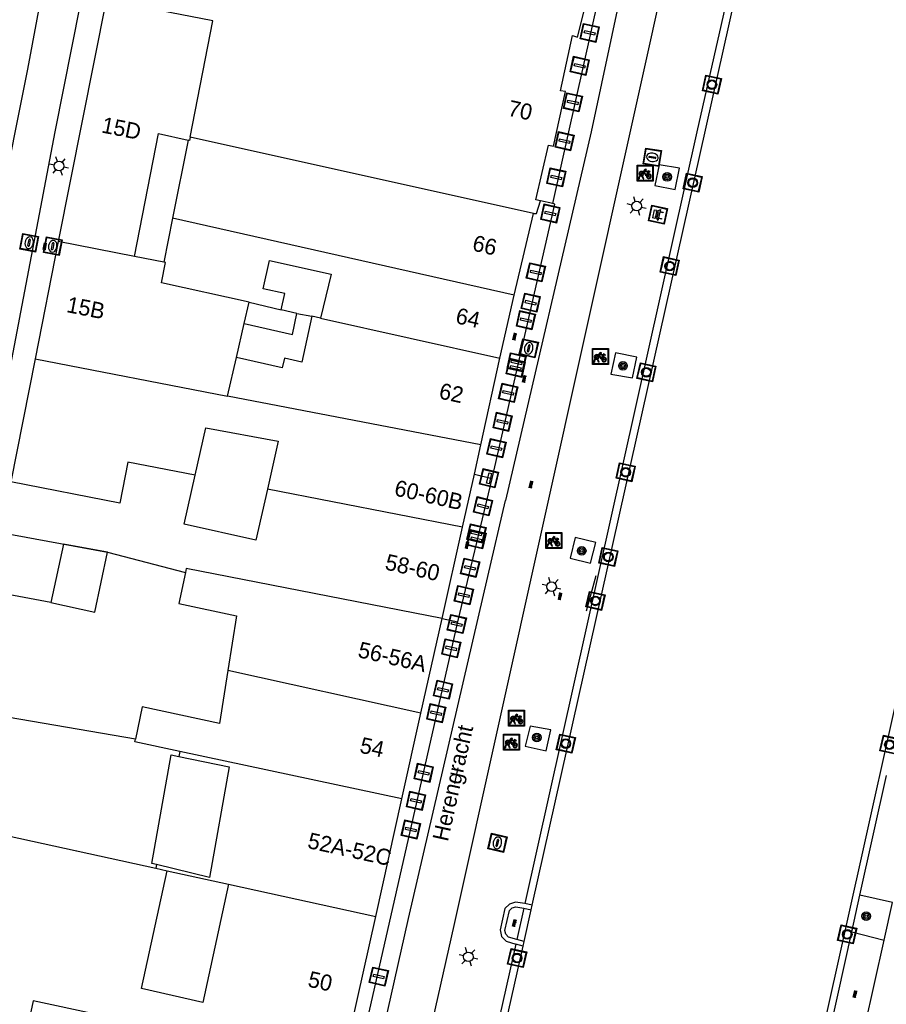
# Model space of a CAD drawing. Header units: metres. Extents: x 93870 to 95789, y 463036 to 464040.
# Tile 89 of 256: x 94229 to 94283, y 463695 to 463757. Entities that reach past the tile are written whole.
import ezdxf
from ezdxf.enums import TextEntityAlignment as Align

# ---------------------------------------------------------------- set-up
doc = ezdxf.new("R2010")
doc.units = ezdxf.units.M
doc.header["$LTSCALE"] = 25.4
for name, color, linetype in [('B_BEBOUWINGSGRENS_0', 1, 'Continuous'), ('B_LUIFEL_1', 200, 'Continuous'), ('B_TUSSENMUUR_0', 7, 'Continuous'), ('G_GRENS_ALGEMEEN_0', 7, 'Continuous'), ('Q_BANK_0', 7, 'Continuous'), ('Q_BOOM_0', 3, 'Continuous'), ('Q_BRANDKRAAN_0', 5, 'Continuous'), ('Q_FIETSENREK_0', 6, 'Continuous'), ('Q_FIETSENREK_LIJN_0', 7, 'Continuous'), ('Q_INSPECTIE_OF_RIOOLPUT_0', 253, 'Continuous'), ('Q_KOLK_0', 254, 'Continuous'), ('Q_LICHTMAST_0', 2, 'Continuous'), ('Q_MEERRING_0', 7, 'Continuous'), ('S_GBKN_SYMBOOL_OV_GROOT_0', 7, 'Continuous'), ('T_HEK_LIJN_0', 6, 'Continuous'), ('T_MUUR_30CM_0', 10, 'Continuous'), ('V_WEGGRENS_0', 7, 'Continuous'), ('W_WATERGRENS_0', 5, 'Continuous'), ('Z_GBKN_HUISNUMMER_0', 252, 'Continuous'), ('Z_STRAATNAAM_0', 252, 'Continuous')]:
    doc.layers.add(name, color=color, linetype=linetype)
doc.layers.add('Q_PAAL_STEEN_0', color=7, linetype='Continuous', true_color=0xa97373)

# ---------------------------------------------------------------- blocks, each defined once
blk = doc.blocks.new('Q_LICHTMAST')
for points in [[(-0.26, 0.15), (-0.52, 0.3)], [(0, 0.3), (0, 0.6)], [(0.26, 0.15), (0.52, 0.3)], [(-0.26, -0.15), (-0.52, -0.3)], [(0, -0.3), (0, -0.6)], [(0.26, -0.15), (0.52, -0.3)]]:
    blk.add_lwpolyline(points)
blk.add_circle((0, 0), 0.3)
blk = doc.blocks.new('Q_PAAL_STEEN')
for points in [[(-0.5, 0.5), (0.5, 0.5), (0.5, -0.5), (-0.5, -0.5)], [(-0.08, 0.333), (0.071, 0.333), (0.071, -0.329), (-0.08, -0.329)]]:
    blk.add_lwpolyline(points, close=True)
blk.add_lwpolyline([(-0.442, 0.464), (0.438, 0.464, -0.414214), (0.459, 0.442), (0.459, -0.437, -0.414214), (0.438, -0.459), (-0.442, -0.459, -0.414214), (-0.463, -0.437), (-0.463, 0.442), (-0.463, 0.444), (-0.463, 0.446), (-0.463, 0.448), (-0.462, 0.45), (-0.461, 0.451), (-0.46, 0.453), (-0.459, 0.455), (-0.458, 0.456), (-0.457, 0.457), (-0.456, 0.459), (-0.454, 0.46), (-0.453, 0.461), (-0.451, 0.462), (-0.449, 0.462), (-0.447, 0.463), (-0.446, 0.463), (-0.444, 0.464), (-0.442, 0.464)], format="xyb")
blk = doc.blocks.new('Q_INSPECTIE_OF_RIOOLPUT')
blk.add_lwpolyline([(-0.5, 0.5), (0.5, 0.5), (0.5, -0.5), (-0.5, -0.5)], close=True)
for points in [[(-0.442, 0.464), (0.438, 0.464, -0.414214), (0.459, 0.442), (0.459, -0.437, -0.414214), (0.438, -0.459), (-0.442, -0.459, -0.414214), (-0.463, -0.437), (-0.463, 0.442), (-0.463, 0.444), (-0.463, 0.446), (-0.463, 0.448), (-0.462, 0.45), (-0.461, 0.451), (-0.46, 0.453), (-0.459, 0.455), (-0.458, 0.456), (-0.457, 0.457), (-0.456, 0.459), (-0.454, 0.46), (-0.453, 0.461), (-0.451, 0.462), (-0.449, 0.462), (-0.447, 0.463), (-0.446, 0.463), (-0.444, 0.464), (-0.442, 0.464)], [(-0.345, 0.105, 0.380426), (-0.276, -0.18)], [(-0.008, 0.266, 0.240218), (-0.345, 0.105)], [(-0.194, 0.045, 0.853344), (-0.194, -0.032)], [(0.331, 0.111, 0.240191), (-0.008, 0.266)], [(0.185, -0.032, 0.849746), (0.185, 0.045)], [(0.267, -0.176, 0.380426), (0.331, 0.111)], [(-0.276, -0.18, 0.148452), (0.012, -0.257)], [(0.012, -0.257, 0.131742), (0.267, -0.176)]]:
    blk.add_lwpolyline(points, format="xyb")
for points in [[(-0.194, 0.045), (0.185, 0.045)], [(0.185, -0.032), (-0.194, -0.032)]]:
    blk.add_lwpolyline(points)
blk = doc.blocks.new('Q_KOLK')
blk.add_lwpolyline([(-0.5, 0.5), (0.5, 0.5), (0.5, -0.5), (-0.5, -0.5)], close=True)
for points in [[(-0.442, 0.464), (0.438, 0.464, -0.414214), (0.459, 0.442), (0.459, -0.437, -0.414214), (0.438, -0.459), (-0.442, -0.459, -0.414214), (-0.463, -0.437), (-0.463, 0.442, -0.414214), (-0.442, 0.464)], [(-0.345, 0.105, 0.380426), (-0.276, -0.18)], [(-0.008, 0.266, 0.240218), (-0.345, 0.105)], [(-0.194, 0.045, 0.853344), (-0.194, -0.032)], [(0.331, 0.111, 0.240191), (-0.008, 0.266)], [(0.185, -0.032, 0.849746), (0.185, 0.045)], [(0.267, -0.176, 0.380426), (0.331, 0.111)], [(-0.276, -0.18, 0.148452), (0.012, -0.257)], [(0.012, -0.257, 0.131742), (0.267, -0.176)]]:
    blk.add_lwpolyline(points, format="xyb")
for points in [[(-0.194, 0.045), (0.185, 0.045)], [(0.185, -0.032), (-0.194, -0.032)]]:
    blk.add_lwpolyline(points)
blk = doc.blocks.new('Q_BRANDKRAAN')
blk.add_lwpolyline([(-0.5, 0.5), (0.5, 0.5), (0.5, -0.5), (-0.5, -0.5)], close=True)
for points in [[(-0.442, 0.464), (0.438, 0.464, -0.414214), (0.459, 0.442), (0.459, -0.437, -0.414214), (0.438, -0.459), (-0.442, -0.459, -0.414214), (-0.463, -0.437), (-0.463, 0.442), (-0.463, 0.444), (-0.463, 0.446), (-0.463, 0.448), (-0.462, 0.45), (-0.461, 0.451), (-0.46, 0.453), (-0.459, 0.455), (-0.458, 0.456), (-0.457, 0.457), (-0.456, 0.459), (-0.454, 0.46), (-0.453, 0.461), (-0.451, 0.462), (-0.449, 0.462), (-0.447, 0.463), (-0.446, 0.463), (-0.444, 0.464), (-0.442, 0.464)], [(-0.345, 0.105, 0.380426), (-0.276, -0.18)], [(-0.008, 0.266, 0.240218), (-0.345, 0.105)], [(-0.194, 0.045, 0.853344), (-0.194, -0.032)], [(0.331, 0.111, 0.240191), (-0.008, 0.266)], [(0.185, -0.032, 0.849746), (0.185, 0.045)], [(0.267, -0.176, 0.380426), (0.331, 0.111)], [(-0.276, -0.18, 0.148452), (0.012, -0.257)], [(0.012, -0.257, 0.131742), (0.267, -0.176)]]:
    blk.add_lwpolyline(points, format="xyb")
for points in [[(-0.194, 0.045), (0.185, 0.045)], [(0.185, -0.032), (-0.194, -0.032)]]:
    blk.add_lwpolyline(points)
blk = doc.blocks.new('Q_MEERRING')
blk.add_lwpolyline([(-0.5, 0.5), (0.5, 0.5), (0.5, -0.5), (-0.5, -0.5)], close=True)
blk.add_lwpolyline([(-0.442, 0.464), (0.438, 0.464, -0.414214), (0.459, 0.442), (0.459, -0.437, -0.414214), (0.438, -0.459), (-0.442, -0.459, -0.414214), (-0.463, -0.437), (-0.463, 0.442), (-0.463, 0.444), (-0.463, 0.446), (-0.463, 0.448), (-0.462, 0.45), (-0.461, 0.451), (-0.46, 0.453), (-0.459, 0.455), (-0.458, 0.456), (-0.457, 0.457), (-0.456, 0.459), (-0.454, 0.46), (-0.453, 0.461), (-0.451, 0.462), (-0.449, 0.462), (-0.447, 0.463), (-0.446, 0.463), (-0.444, 0.464), (-0.442, 0.464)], format="xyb")
for radius in [0.3, 0.3, 0.25, 0.25]:
    blk.add_circle((0, 0), radius)
blk = doc.blocks.new('Q_FIETSENREK')
for points in [[(-0.5, 0.5), (0.5, 0.5), (0.5, -0.5), (-0.5, -0.5)], [(-0.063, 0.145), (0.184, 0.054), (0.037, -0.093)]]:
    blk.add_lwpolyline(points, close=True)
for points in [[(-0.442, 0.464), (0.438, 0.464, -0.414214), (0.459, 0.442), (0.459, -0.437, -0.414214), (0.438, -0.459), (-0.442, -0.459, -0.414214), (-0.463, -0.437), (-0.463, 0.442), (-0.463, 0.444), (-0.463, 0.446), (-0.463, 0.448), (-0.462, 0.45), (-0.461, 0.451), (-0.46, 0.453), (-0.459, 0.455), (-0.458, 0.456), (-0.457, 0.457), (-0.456, 0.459), (-0.454, 0.46), (-0.453, 0.461), (-0.451, 0.462), (-0.449, 0.462), (-0.447, 0.463), (-0.446, 0.463), (-0.444, 0.464), (-0.442, 0.464)], [(-0.181, 0.106, 0.847256), (-0.324, -0.144)], [(-0.193, 0.075, 0.842492), (-0.305, -0.118)], [(-0.171, 0.065, 0.053288), (-0.193, 0.075)], [(-0.185, -0.134, 0.502492), (-0.147, 0.044)], [(-0.149, 0.089, 0.06236), (-0.181, 0.106)], [(-0.165, -0.161, 0.494489), (-0.125, 0.068)], [(-0.324, -0.144, 0.089606), (-0.421, -0.348)], [(-0.296, -0.162, 0.110942), (-0.375, -0.348)], [(-0.294, -0.105, 0.006942), (-0.305, -0.118)], [(-0.296, -0.162, 0.02458), (-0.283, -0.168)], [(-0.212, -0.105, 0.381614), (-0.294, -0.105)], [(-0.283, -0.168, 0.148109), (-0.198, -0.173)], [(-0.223, -0.136, 0.533998), (-0.276, -0.136)], [(-0.276, -0.136, 0.009682), (-0.271, -0.138)], [(-0.271, -0.138, 0.120201), (-0.218, -0.144)], [(-0.218, -0.144, 0.003554), (-0.223, -0.136)], [(-0.185, -0.134, 0.017985), (-0.212, -0.105)], [(-0.122, -0.348, 0.075837), (-0.198, -0.173)], [(-0.075, -0.348, 0.094234), (-0.165, -0.161)], [(0.095, -0.16, 0.385208), (0.186, -0.333)], [(0.209, -0.054, 0.224648), (0.108, -0.128)], [(0.126, -0.171, 0.376993), (0.197, -0.303)], [(0.212, -0.086, 0.20829), (0.139, -0.139)], [(0.186, -0.333, 1), (0.287, -0.06)], [(0.197, -0.303, 1), (0.276, -0.09)], [(0.287, -0.06, 0.086253), (0.238, -0.051)], [(0.276, -0.09, 0.079305), (0.241, -0.083)]]:
    blk.add_lwpolyline(points, format="xyb")
for points in [[(-0.171, 0.065), (-0.263, -0.038), (-0.239, -0.059), (-0.147, 0.044)], [(0.081, 0.221), (-0.003, 0.252), (-0.149, 0.089)], [(-0.125, 0.068), (-0.086, 0.111), (0.018, -0.131), (0.095, -0.16)], [(0.238, -0.051), (0.229, 0.053), (0.261, 0.093), (0.302, 0.078), (0.314, 0.11), (0.192, 0.155), (0.18, 0.123), (0.231, 0.104), (0.207, 0.076), (-0.04, 0.167), (0, 0.216), (0.07, 0.191), (0.081, 0.221)], [(0.209, -0.054), (0.199, 0.029), (0.057, -0.108)], [(-0.421, -0.348), (-0.375, -0.348)], [(-0.122, -0.348), (-0.075, -0.348)], [(0.057, -0.108), (0.108, -0.128)], [(0.126, -0.171), (0.253, -0.218), (0.241, -0.083)], [(0.139, -0.139), (0.222, -0.17), (0.212, -0.086)]]:
    blk.add_lwpolyline(points)
blk = doc.blocks.new('Q_BANK')
blk.add_lwpolyline([(-0.5, 0.5), (0.5, 0.5), (0.5, -0.5), (-0.5, -0.5)], close=True)
blk.add_lwpolyline([(-0.442, 0.464), (0.438, 0.464, -0.414214), (0.459, 0.442), (0.459, -0.437, -0.414214), (0.438, -0.459), (-0.442, -0.459, -0.414214), (-0.463, -0.437), (-0.463, 0.442), (-0.463, 0.444), (-0.463, 0.446), (-0.463, 0.448), (-0.462, 0.45), (-0.461, 0.451), (-0.46, 0.453), (-0.459, 0.455), (-0.458, 0.456), (-0.457, 0.457), (-0.456, 0.459), (-0.454, 0.46), (-0.453, 0.461), (-0.451, 0.462), (-0.449, 0.462), (-0.447, 0.463), (-0.446, 0.463), (-0.444, 0.464), (-0.442, 0.464)], format="xyb")
for points in [[(-0.267, 0.022), (-0.366, -0.078)], [(-0.18, 0.132), (-0.267, 0.132), (-0.267, 0.276)], [(-0.267, 0.276), (0.258, 0.276), (0.258, 0.132), (0.173, 0.132)], [(-0.18, 0.022), (-0.267, 0.022)], [(-0.267, 0.022), (-0.18, 0.022)], [(-0.18, 0.022), (-0.18, 0.132)], [(-0.18, 0.132), (-0.144, 0.132)], [(-0.144, 0.132), (-0.144, 0.022)], [(0.131, 0.132), (-0.144, 0.132)], [(0.131, 0.022), (-0.144, 0.022)], [(-0.144, 0.022), (0.131, 0.022)], [(0.131, 0.022), (-0.144, 0.022)], [(-0.144, 0.022), (0.131, 0.022)], [(-0.144, 0.022), (0.131, 0.022)], [(0.131, 0.022), (0.131, 0.132)], [(0.131, 0.132), (0.173, 0.132)], [(0.173, 0.132), (0.173, 0.022)], [(0.173, 0.022), (0.255, 0.022)], [(0.173, 0.022), (0.255, 0.022)], [(0.255, 0.022), (0.357, -0.078)], [(-0.236, -0.078), (-0.366, -0.078)], [(-0.192, -0.078), (-0.192, -0.27), (-0.236, -0.27), (-0.236, -0.078)], [(-0.236, -0.078), (-0.192, -0.078)], [(0.183, -0.078), (-0.192, -0.078)], [(0.226, -0.078), (0.226, -0.268), (0.183, -0.268), (0.183, -0.078)], [(0.183, -0.078), (0.226, -0.078)], [(0.357, -0.078), (0.226, -0.078)]]:
    blk.add_lwpolyline(points)
blk = doc.blocks.new('Q_BOOM')
for radius in [0.27, 0.18, 0.09]:
    blk.add_circle((0, 0), radius)
blk = doc.blocks.new('S_GBKN_SYMBOOL_OV_GROOT')
for points in [[(-0.21875, 0.0625), (0.21875, 0.0625)], [(-0.21875, 0), (0.21875, 0)], [(-0.1875, 0.0625), (-0.1875, 0)], [(-0.125, 0.09375), (-0.125, 0.0625)], [(-0.125, 0), (-0.125, -0.0625)], [(-0.0625, 0.0625), (-0.0625, 0)], [(0, 0.09375), (0, 0.0625)], [(0, 0), (0, -0.0625)], [(0.0625, 0.0625), (0.0625, 0)], [(0.125, 0.09375), (0.125, 0.0625)], [(0.125, 0), (0.125, -0.0625)], [(0.1875, 0.0625), (0.1875, 0)], [(-0.21875, -0.0625), (0.21875, -0.0625)], [(-0.1875, -0.0625), (-0.1875, -0.09375)], [(-0.0625, -0.0625), (-0.0625, -0.09375)], [(0.0625, -0.0625), (0.0625, -0.09375)], [(0.1875, -0.0625), (0.1875, -0.09375)]]:
    blk.add_lwpolyline(points)

msp = doc.modelspace()

# ---------------------------------------------------------------- linework, layer by layer
at = {"layer": 'B_BEBOUWINGSGRENS_0'}
for p, q in [((94234.1, 463758.26), (94231.113, 463743.152)), ((94239.22, 463749.49), (94238.257, 463744.622)), ((94259.611, 463739.798), (94260.808, 463744.9)), ((94238.257, 463744.622), (94237.71, 463741.857)), ((94231.113, 463743.152), (94229.66, 463735.822)), ((94237.71, 463741.857), (94235.872, 463742.221)), ((94258.723, 463735.865), (94259.611, 463739.798)), ((94242.736, 463738.034), (94243.039, 463739.359)), ((94243.039, 463739.359), (94245.041, 463738.889)), ((94246.024, 463738.659), (94245.041, 463738.889)), ((94242.248, 463735.903), (94242.736, 463738.034)), ((94247.51, 463738.363), (94246.955, 463738.487)), ((94229.66, 463735.822), (94228.136, 463728.128)), ((94257.535, 463730.434), (94258.723, 463735.865)), ((94257.125, 463728.6), (94257.535, 463730.434)), ((94256.384, 463725.29), (94257.125, 463728.6)), ((94255.108, 463719.597), (94256.384, 463725.29)), ((94227.51, 463724.97), (94234.19, 463723.73)), ((94234.19, 463723.73), (94239.06, 463722.46)), ((94253.768, 463713.681), (94255.108, 463719.597)), ((94235.93, 463712.04), (94225.41, 463713.84)), ((94252.578, 463708.308), (94253.768, 463713.681)), ((94250.955, 463700.954), (94252.578, 463708.308)), ((94224.013, 463706.87), (94237.199, 463703.974)), ((94237.199, 463703.974), (94237.927, 463703.814)), ((94237.927, 463703.814), (94241.751, 463702.975)), ((94241.751, 463702.975), (94250.955, 463700.954)), ((94248.847, 463691.538), (94250.955, 463700.954))]:
    msp.add_line(p, q, dxfattribs=at)
for points in [[(94261.255, 463745.693), (94260.96, 463745.76), (94261.76, 463749.17), (94262.06, 463749.12), (94262.81, 463752.52), (94262.51, 463752.57), (94263.26, 463756.03), (94263.56, 463755.93), (94264.36, 463759.08), (94264.06, 463759.13), (94264.76, 463762.38), (94264.96, 463762.33), (94265.01, 463762.94), (94264.86, 463762.89)], [(94235.872, 463742.221), (94237.379, 463749.898), (94239.22, 463749.49)], [(94260.808, 463744.9), (94261.01, 463744.9), (94261.255, 463745.693)], [(94245.041, 463738.889), (94245.263, 463739.902), (94243.92, 463740.201), (94244.309, 463741.973), (94248.16, 463741.109), (94247.51, 463738.363)], [(94242.736, 463738.034), (94245.761, 463737.341), (94246.024, 463738.659)], [(94246.955, 463738.487), (94246.333, 463735.607), (94245.247, 463735.854), (94245.11, 463735.251), (94242.248, 463735.903)], [(94239.671, 463728.543), (94240.34, 463731.5), (94244.86, 463730.68), (94244.179, 463727.665)], [(94244.179, 463727.665), (94243.46, 463724.48), (94238.98, 463725.49), (94239.671, 463728.543)], [(94239.06, 463722.46), (94238.65, 463720.53), (94242.26, 463719.76), (94241.711, 463716.338)], [(94241.711, 463716.338), (94241.18, 463713.03), (94236.36, 463714.06), (94235.93, 463712.04)], [(94237.248, 463704.212), (94236.965, 463704.281), (94238.16, 463711.07), (94238.65, 463710.968)], [(94238.65, 463710.968), (94241.797, 463710.311), (94240.561, 463703.406), (94237.248, 463704.212)], [(94241.751, 463702.975), (94240.146, 463695.594), (94236.31, 463696.452), (94237.927, 463703.814)], [(94248.847, 463691.538), (94229.545, 463695.695), (94229.145, 463693.838), (94221.821, 463695.927)]]:
    msp.add_lwpolyline(points, dxfattribs=at)
at = {"layer": 'B_LUIFEL_1'}
for p, q in [((94231.429, 463724.242), (94230.64, 463720.58)), ((94234.19, 463723.73), (94231.429, 463724.242))]:
    msp.add_line(p, q, dxfattribs=at)
msp.add_lwpolyline([(94230.64, 463720.58), (94233.39, 463719.99), (94234.19, 463723.73)], dxfattribs=at)
at = {"layer": 'B_TUSSENMUUR_0'}
for p, q in [((94260.808, 463744.9), (94239.349, 463749.668)), ((94259.611, 463739.798), (94238.257, 463744.622)), ((94235.872, 463742.221), (94231.113, 463743.152)), ((94237.817, 463741.836), (94237.71, 463741.857)), ((94247.51, 463738.363), (94258.723, 463735.865)), ((94229.66, 463735.822), (94241.696, 463733.492)), ((94241.696, 463733.492), (94242.248, 463735.903)), ((94257.535, 463730.434), (94241.696, 463733.492)), ((94256.384, 463725.29), (94244.179, 463727.665)), ((94253.768, 463713.681), (94241.711, 463716.338)), ((94238.714, 463711.278), (94238.65, 463710.968)), ((94252.578, 463708.308), (94238.714, 463711.278)), ((94237.248, 463704.212), (94237.199, 463703.974))]:
    msp.add_line(p, q, dxfattribs=at)
for points in [[(94239.349, 463749.668), (94240.774, 463756.954), (94234.1, 463758.26)], [(94239.349, 463749.668), (94239.311, 463749.472), (94239.22, 463749.49)], [(94243.039, 463739.359), (94237.571, 463740.577), (94237.817, 463741.836)], [(94239.671, 463728.543), (94235.45, 463729.364), (94234.952, 463726.802), (94228.136, 463728.128)], [(94255.108, 463719.597), (94239.114, 463722.712), (94239.06, 463722.46)], [(94238.714, 463711.278), (94235.896, 463711.882), (94235.93, 463712.04)]]:
    msp.add_lwpolyline(points, dxfattribs=at)
at = {"layer": 'G_GRENS_ALGEMEEN_0'}
for p, q in [((94262.022, 463745.518), (94261.255, 463745.693)), ((94257.125, 463728.6), (94258.225, 463728.335)), ((94255.108, 463719.597), (94256.089, 463719.388)), ((94280.714, 463699.994), (94281.227, 463702.299)), ((94260.734, 463701.67), (94260.277, 463701.773)), ((94260.211, 463701.481), (94259.775, 463699.526)), ((94260.211, 463701.481), (94260.668, 463701.378)), ((94260.162, 463699.114), (94259.709, 463699.233)), ((94260.228, 463699.407), (94259.775, 463699.526))]:
    msp.add_line(p, q, dxfattribs=at)
msp.add_lwpolyline([(94259.775, 463699.526), (94259.259, 463699.673), (94259.09, 463699.848), (94259.027, 463700.083), (94259.316, 463701.333), (94259.493, 463701.493), (94259.72, 463701.565), (94260.211, 463701.481)], dxfattribs=at)
at = {"layer": 'Q_FIETSENREK_LIJN_0'}
msp.add_line((94264.723, 463722.247), (94264.109, 463720.04), dxfattribs=at)
at = {"layer": 'T_HEK_LIJN_0'}
msp.add_line((94230.64, 463720.58), (94226.818, 463721.301), dxfattribs=at)
at = {"layer": 'T_MUUR_30CM_0'}
msp.add_line((94246.024, 463738.659), (94246.955, 463738.487), dxfattribs=at)
at = {"layer": 'V_WEGGRENS_0'}
for p, q in [((94262.022, 463745.518), (94274.979, 463803.507)), ((94258.225, 463728.335), (94262.15, 463745.489)), ((94262.15, 463745.489), (94262.022, 463745.518)), ((94256.089, 463719.388), (94258.225, 463728.335)), ((94257.968, 463722.222), (94259.069, 463726.96)), ((94253, 463700.827), (94257.968, 463722.222)), ((94244.668, 463669.094), (94256.089, 463719.388)), ((94281.227, 463702.299), (94282.89, 463709.774)), ((94283.268, 463701.837), (94281.227, 463702.299)), ((94282.74, 463699.479), (94283.268, 463701.837)), ((94245.789, 463668.868), (94253, 463700.827)), ((94279.094, 463692.714), (94280.714, 463699.994)), ((94280.714, 463699.994), (94282.74, 463699.479)), ((94281.116, 463692.227), (94282.74, 463699.479))]:
    msp.add_line(p, q, dxfattribs=at)
for points in [[(94223.843, 463727.197), (94229.21, 463753.92), (94231.96, 463768.68), (94238.03, 463798.89), (94238.752, 463808.36)], [(94242.398, 463807.988), (94230.89, 463750), (94226.44, 463726.701)], [(94275.271, 463800.798), (94264.42, 463750), (94259.069, 463726.96)], [(94272.417, 463775.111), (94255.842, 463700.392), (94249.162, 463670.822), (94249.123, 463670.409), (94249.152, 463669.996), (94249.247, 463669.592), (94249.406, 463669.209), (94249.625, 463668.858), (94249.898, 463668.546), (94252.779, 463665.882)], [(94275.834, 463771.266), (94271.029, 463750), (94260.277, 463701.773)], [(94269.95, 463747.731), (94268.666, 463747.937), (94268.405, 463746.663), (94269.679, 463746.403), (94269.95, 463747.731)], [(94267.273, 463735.927), (94265.934, 463736.202), (94265.649, 463734.864), (94267.007, 463734.629), (94267.273, 463735.927)], [(94264.713, 463724.329), (94263.414, 463724.642), (94263.119, 463723.369), (94264.38, 463723.045), (94264.713, 463724.329)], [(94261.903, 463712.619), (94260.618, 463712.861), (94260.304, 463711.608), (94261.601, 463711.316), (94261.903, 463712.619)], [(94260.277, 463701.773), (94259.692, 463701.864), (94259.316, 463701.736), (94259.036, 463701.454), (94258.727, 463700.12), (94258.82, 463699.717), (94259.103, 463699.417), (94259.709, 463699.233)], [(94259.709, 463699.233), (94255.293, 463679.582), (94252.446, 463668.485)]]:
    msp.add_lwpolyline(points, dxfattribs=at)
at = {"layer": 'W_WATERGRENS_0'}
for p, q in [((94260.734, 463701.67), (94279.206, 463784.328)), ((94260.668, 463701.378), (94260.734, 463701.67)), ((94260.228, 463699.407), (94260.668, 463701.378)), ((94260.162, 463699.114), (94260.228, 463699.407))]:
    msp.add_line(p, q, dxfattribs=at)
for points in [[(94300.131, 463795.935), (94301.771, 463794.981), (94299.91, 463788.245), (94276.1, 463681.227)], [(94253.234, 463668), (94252.89, 463668.306), (94255.759, 463679.484), (94260.162, 463699.114)]]:
    msp.add_lwpolyline(points, dxfattribs=at)
at = {"layer": 'Z_STRAATNAAM_0'}
msp.add_line((94255.894, 463709.278), (94256.11, 463710.254), dxfattribs=at)

# ---------------------------------------------------------------- block references
at = {"layer": 'Q_BANK_0', "rotation": 77.43169939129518}
msp.add_blockref('Q_BANK', (94268.604, 463744.831), dxfattribs=at)
at = {"layer": 'Q_BOOM_0'}
for p, rotation in [((94269.168, 463747.187), 78.422211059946), ((94266.412, 463735.375), 170.1822749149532), ((94263.83, 463723.817), 76.95280019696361), ((94261.023, 463712.148), 75.93148328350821), ((94281.619, 463700.984), 77.4527700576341)]:
    msp.add_blockref('Q_BOOM', p, dxfattribs=dict(at, rotation=rotation))
at = {"layer": 'Q_BRANDKRAAN_0'}
for p, rotation in [((94229.295, 463743.078), 79.18700221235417), ((94260.522, 463736.477), 77.11203005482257)]:
    msp.add_blockref('Q_BRANDKRAAN', p, dxfattribs=dict(at, rotation=rotation))
at = {"layer": 'Q_FIETSENREK_0'}
for p in [(94267.795, 463747.423), (94264.996, 463735.967), (94262.084, 463724.454), (94259.763, 463713.35), (94259.433, 463711.86)]:
    msp.add_blockref('Q_FIETSENREK', p, dxfattribs=at)
at = {"layer": 'Q_INSPECTIE_OF_RIOOLPUT_0'}
for p, rotation in [((94268.248, 463748.419), 170.8853596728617), ((94258.566, 463705.565), 77.49254764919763)]:
    msp.add_blockref('Q_INSPECTIE_OF_RIOOLPUT', p, dxfattribs=dict(at, rotation=rotation))
at = {"layer": 'Q_KOLK_0', "rotation": 78.78780844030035}
msp.add_blockref('Q_KOLK', (94230.767, 463742.861), dxfattribs=at)
at = {"layer": 'Q_LICHTMAST_0'}
for p, rotation in [((94231.158, 463747.871), 79.18700221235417), ((94267.266, 463745.368), 77.49254764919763), ((94261.947, 463721.577), 77.49254764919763), ((94256.747, 463698.441), 77.27029195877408)]:
    msp.add_blockref('Q_LICHTMAST', p, dxfattribs=dict(at, rotation=rotation))
at = {"layer": 'Q_MEERRING_0'}
for p, rotation in [((94271.971, 463752.96), 77.4028071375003), ((94270.769, 463746.828), 77.4028071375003), ((94269.334, 463741.616), 77.43169939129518), ((94267.876, 463734.977), 77.43169939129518), ((94266.581, 463728.73), 77.40280713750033), ((94265.497, 463723.436), 77.40280713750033), ((94264.691, 463720.688), 77.43169939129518), ((94262.84, 463711.767), 77.40280713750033), ((94283.068, 463711.699), 77.45679440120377), ((94280.429, 463699.844), 77.45679440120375), ((94259.794, 463698.364), 77.35782170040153)]:
    msp.add_blockref('Q_MEERRING', p, dxfattribs=dict(at, rotation=rotation))
at = {"layer": 'Q_PAAL_STEEN_0'}
for p, rotation in [((94264.332, 463756.193), 77.40477789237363), ((94263.707, 463754.132), 77.40477789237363), ((94263.282, 463751.855), 77.40477789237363), ((94262.76, 463749.422), 77.40477789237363), ((94262.246, 463747.161), 77.40477789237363), ((94261.87, 463744.9), 77.11203005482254), ((94260.964, 463741.228), 77.11203005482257), ((94260.642, 463739.333), 77.11203005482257), ((94260.344, 463738.24), 77.11203005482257), ((94259.761, 463735.601), 77.11203005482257), ((94259.704, 463735.258), 77.11203005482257), ((94259.238, 463733.689), 77.11203005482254), ((94258.885, 463731.884), 77.11203005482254), ((94258.503, 463730.235), 77.11203005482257), ((94258.037, 463728.358), 166.4550266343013), ((94257.66, 463726.601), 76.57258814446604), ((94257.254, 463724.904), 76.57258814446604), ((94257.254, 463724.543), 76.57258814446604), ((94256.853, 463722.759), 76.57258814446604), ((94256.465, 463721.05), 76.57258814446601), ((94256.023, 463719.245), 77.2059761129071), ((94255.677, 463717.727), 77.2059761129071), ((94255.164, 463715.137), 77.2059761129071), ((94254.739, 463713.67), 77.2059761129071), ((94253.953, 463709.943), 77.2059761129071), ((94253.472, 463708.195), 77.2059761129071), ((94253.151, 463706.399), 77.2059761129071), ((94251.147, 463697.206), 77.20597611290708)]:
    msp.add_blockref('Q_PAAL_STEEN', p, dxfattribs=dict(at, rotation=rotation))
at = {"layer": 'S_GBKN_SYMBOOL_OV_GROOT_0'}
for p, rotation in [((94230.275, 463742.852), 79.18700221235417), ((94259.638, 463737.21), 77.27698572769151), ((94260.239, 463734.567), 77.11203005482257), ((94260.661, 463727.963), 77.49254764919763), ((94256.666, 463724.179), 77.36680328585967), ((94262.479, 463720.978), 77.49254764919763), ((94259.619, 463700.552), 77.4277558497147), ((94280.917, 463696.109), 77.45452685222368)]:
    msp.add_blockref('S_GBKN_SYMBOOL_OV_GROOT', p, dxfattribs=dict(at, rotation=rotation))

# ---------------------------------------------------------------- texts
at = {"layer": 'Z_GBKN_HUISNUMMER_0', "linetype": 'Continuous'}
for s, rotation, p in [('70', 347.6, (94259.994, 463751.359)), ('15D', 348.8, (94235.059, 463750.221)), ('66', 346.8, (94257.776, 463742.92)), ('15B', 348.8, (94232.839, 463739.001)), ('64', 347.3, (94256.728, 463738.382)), ('62', 347.7, (94255.687, 463733.684)), ('60-60B', 347.4, (94254.274, 463727.31)), ('58-60', 347.4, (94253.259, 463722.778)), ('56-56A', 347.2, (94252, 463717.191)), ('54', 347.5, (94250.732, 463711.535)), ('52A-52C', 347.6, (94249.325, 463705.17)), ('50', 347.4, (94247.489, 463696.916))]:
    msp.add_text(s, height=1, rotation=rotation, dxfattribs=at).set_placement(p, align=Align.MIDDLE)
at = {"layer": 'Z_STRAATNAAM_0', "linetype": 'Continuous'}
msp.add_text('Herengracht', height=1, rotation=77.52093, dxfattribs=at).set_placement((94255.894, 463709.278), align=Align.MIDDLE)

doc.saveas('drawing.dxf')
